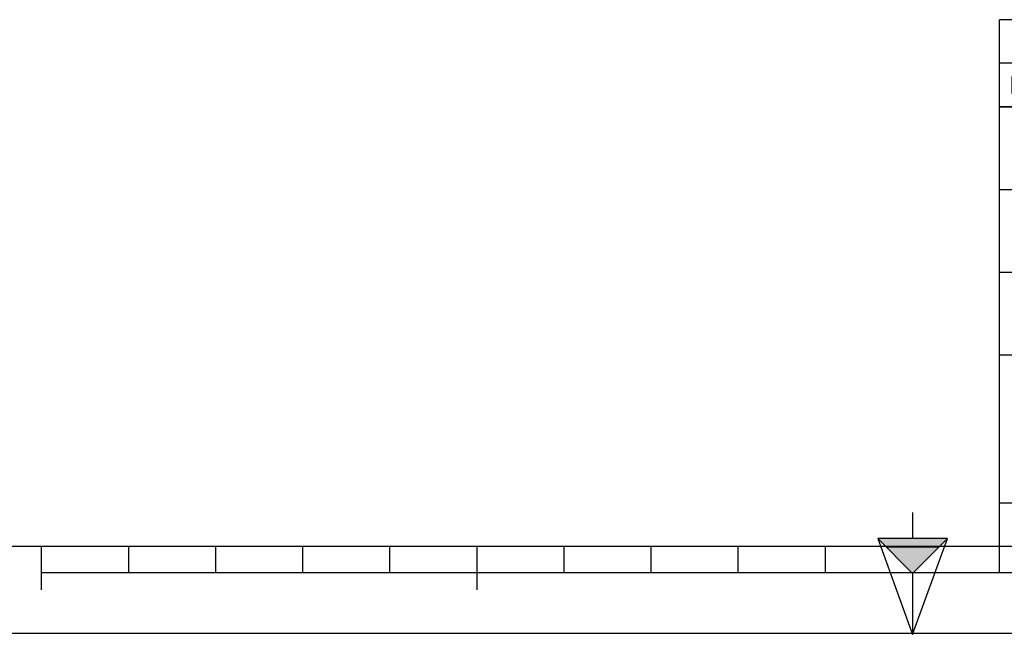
# Model space of a CAD drawing. Header units: millimetres. Extents: x 0 to 420, y 0 to 297.
# Tile 2 of 37: x 107 to 221, y 0 to 71. Entities that reach past the tile are written whole.
import ezdxf

# ---------------------------------------------------------------- set-up
doc = ezdxf.new("R2010")
doc.units = ezdxf.units.MM
doc.header["$LTSCALE"] = 23.1
doc.layers.get('0').update_dxf_attribs({"linetype": 'CONTINUOUS'})
doc.styles.get("Standard").update_dxf_attribs({"font": 'arial.ttf'})

# ---------------------------------------------------------------- blocks, each defined once
blk = doc.blocks.new('MARGEA3_BL0', base_point=(210.000078, 148.5))
at = {"color": 7, "linetype": 'Continuous'}
for p, q in [((10.000078, 10.000001), (410.000078, 10.000001)), ((110.000078, 5.000001), (110.000078, 10.000001)), ((120.000078, 7.000001), (120.000078, 10.000001)), ((130.000078, 7.000001), (130.000078, 10.000001)), ((140.000078, 7.000001), (140.000078, 10.000001)), ((150.000078, 7.000001), (150.000078, 10.000001)), ((160.000078, 5.000001), (160.000078, 10.000001)), ((170.000078, 7.000001), (170.000078, 10.000001)), ((180.000078, 7.000001), (180.000078, 10.000001)), ((190.000078, 7.000001), (190.000078, 10.000001)), ((200.000078, 7.000001), (200.000078, 10.000001)), ((220.000078, 7.000001), (220.000078, 10.000001)), ((110.000078, 7.000001), (310.000078, 7.000001)), ((0.000078, 0), (420.000078, 0))]:
    blk.add_line(p, q, dxfattribs=at)
blk = doc.blocks.new('REPERE_ORIENTATION_BL1', base_point=(210.02, 6.88))
at = {"color": 7, "linetype": 'Continuous'}
for p, q in [((210.02, 13.88), (210.02, 10.88)), ((210.02, 6.88), (206.02, 10.88)), ((214.02, 10.88), (206.02, 10.88)), ((206.02, 10.88), (210.02, -0.12)), ((210.02, 6.88), (214.02, 10.88)), ((210.02, -0.12), (214.02, 10.88)), ((213.02, 9.88), (207.02, 9.88)), ((210.02, 6.88), (210.02, -0.12))]:
    blk.add_line(p, q, dxfattribs=at)
blk.add_solid([(206.02, 10.88), (210.02, 6.88), (214.02, 10.88)], dxfattribs=at)
blk = doc.blocks.new('*T5')
at = {"color": 2, "linetype": 'Continuous'}
for p, q in [((0, 0), (0, 50.5)), ((0, 50.5), (190, 50.5)), ((25, 22), (25, 50.5)), ((100, 5), (100, 50.5)), ((160, 5), (160, 50.5)), ((190, 0), (190, 50.5)), ((0, 41), (100, 41)), ((160, 41), (190, 41)), ((0, 31.5), (25, 31.5)), ((160, 31.5), (190, 31.5)), ((0, 22), (190, 22)), ((175, 5), (175, 22)), ((100, 15), (190, 15)), ((0, 5), (190, 5)), ((0, 0), (190, 0))]:
    blk.add_line(p, q, dxfattribs=at)
at = {"color": 5, "linetype": 'Continuous', "line_spacing_factor": 0.9}
for s, insert, char_height, width, attachment_point in [('MATIERE :\\P ', (1.28, 48.9), 2, 27.8662, 1), ('TOLERANCES GENERALES :\\P±10mm', (26.28, 48.9), 2, 76.5502, 1), ('OBSERVATIONS :\\P \\PMasse : 2689,730 Kg\\PVolume matière : 1,008 m3\\PSurface dévelop. int. et ext. : 204,882 m²', (101.28, 48.9), 2, 100.5056, 1), ('ECHELLE :\\P\\H2.5;1:50', (1.28, 39.4), 2, 28.5204, 1), ('TITRE :\\PFOSSE TOUTES EAUX 50 M3\\PDIAMETRE 2300\\P20 A 60 M3', (26.28, 39.4), 2, 76.8476, 1), ('DATE :\\P03/02/2021', (175, 29.25), 2, 27.9554, 2), ('A3', (182.5, 20.4), 4, 13.6506, 2), ('REFERENCE PRODUIT : FTE3/6317/50', (130, 19.5), 2, 101.0558, 2), ('LANGUE : FR', (167.5, 19.25), 1.5, 26.2639, 2), ('N°: A2200.21.042', (130, 12.5), 5, 110.3346, 2), ('A', (167.5, 12.5), 5, 9.2937, 2), ('FOLIO:  \\P\\H3.0;1/1', (182.5, 12.81), 1.5, 16.0372, 2), ('CE PLAN EST LA PROPRIETE DE LA SOCIETE F2F ET NE PEUT ETRE REPRODUIT OU COMMUNIQUE SANS SON AUTORISATION', (95, 3.55), 2.1, 360.4506, 2)]:
    blk.add_mtext(s, dxfattribs=dict(at, insert=insert, char_height=char_height, width=width, attachment_point=attachment_point))
blk = doc.blocks.new('*T6')
at = {"color": 2, "linetype": 'Continuous'}
for p, q in [((190, 10), (0, 10)), ((0, 0), (0, 10)), ((8, 0), (8, 10)), ((16, 0), (16, 10)), ((174, 0), (174, 10)), ((190, 0), (190, 10)), ((190, 5), (0, 5)), ((190, 0), (0, 0))]:
    blk.add_line(p, q, dxfattribs=at)
at = {"color": 5, "linetype": 'Continuous', "char_height": 2, "line_spacing_factor": 0.9}
for s, insert, width, attachment_point in [('REV', (4, 3.5), 11.4647, 2), ('PAR', (12, 3.5), 11.4647, 2), ('NATURE DE LA MODIFICATION', (17.28, 3.5), 82.7212, 1), ('DATE', (182, 3.5), 14.8699, 2)]:
    blk.add_mtext(s, dxfattribs=dict(at, insert=insert, width=width, attachment_point=attachment_point))

msp = doc.modelspace()

# ---------------------------------------------------------------- linework, layer by layer
at = {"color": 7, "linetype": 'Continuous'}
msp.add_line((0, 0), (420, 0), dxfattribs=at)

# ---------------------------------------------------------------- block references
for name, p in [('MARGEA3_BL0', (210, 148.5)), ('REPERE_ORIENTATION_BL1', (210.02, 6.88))]:
    msp.add_blockref(name, p, dxfattribs=at)
for name, p in [('*T6', (220, 60.5)), ('*T5', (220, 10))]:
    msp.add_blockref(name, p)

doc.saveas('drawing.dxf')
